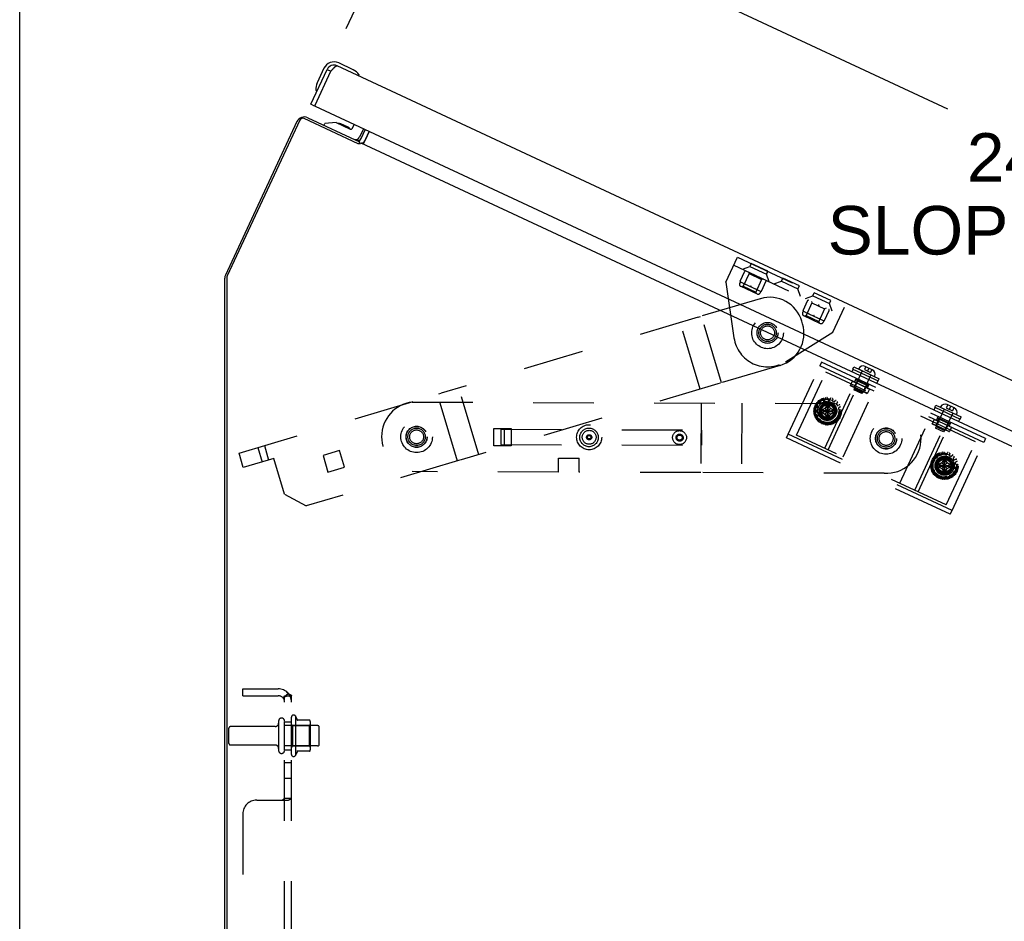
# Model space of a CAD drawing. Header units: inches. Extents: x 0 to 198, y 0 to 128.
# Tile 5 of 102: x 0 to 18, y 84 to 101. Entities that reach past the tile are written whole.
import ezdxf

# ---------------------------------------------------------------- set-up
doc = ezdxf.new("R2010")
doc.units = ezdxf.units.IN
doc.header["$LTSCALE"] = 10.872093
doc.header["$MEASUREMENT"] = 0
doc.linetypes.add('HIDDEN', pattern=[0.2, 0.1, -0.1])
doc.layers.get('0').update_dxf_attribs({"linetype": 'CONTINUOUS'})
for name, color, linetype in [('02___PRT_ALL_AXES', 7, 'CONTINUOUS'), ('DEFAULT_2', 8, 'HIDDEN'), ('DIMENSIONS', 7, 'CONTINUOUS')]:
    doc.layers.add(name, color=color, linetype=linetype)
doc.styles.get("Standard").update_dxf_attribs({"font": 'arial.ttf'})
doc.dimstyles.new('DIMSTYLE_1', dxfattribs={"dimtxt": 0.872093, "dimasz": 1.162791, "dimexe": 0.09, "dimexo": 0.07, "dimgap": 0.0375, "dimtad": 0, "dimtih": 1, "dimtoh": 1, "dimzin": 4, "dimdsep": 46, "dimtxsty": 'Standard', "dimblk": '_FILLED', "dimblk1": '_FILLED', "dimblk2": '_FILLED', "dimcen": 0.09, "dimazin": 1, "dimtfac": 1, "dimtofl": 0, "dimtmove": 0, "dimatfit": 3, "dimldrblk": '_FILLED', "dimfxl": 0, "dimtolj": 1, "dimtzin": 4, "dimarcsym": 0})

# ---------------------------------------------------------------- blocks, each defined once
blk = doc.blocks.new('_FILLED')
at = {"color": 0, "linetype": 'ByBlock'}
blk.add_solid([(0, 0), (-1, 0.2), (-1, -0.2)], dxfattribs=at)
blk = doc.blocks.new('*D2')
at = {"layer": 'DIMENSIONS', "color": 2, "linetype": 'Continuous'}
for p, q in [((5.87, 100.494), (7.689, 104.396)), ((7.247, 103.447), (16.68, 99.048)), ((29.854, 92.905), (23.008, 96.098)), ((28.477, 89.952), (30.297, 93.854))]:
    blk.add_line(p, q, dxfattribs=at)
at = {"layer": 'DIMENSIONS', "color": 2, "linetype": 'Continuous', "xscale": 1.1627906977, "yscale": 1.1627906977, "zscale": 1.1627906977}
for p, rotation in [((7.247, 103.447), 155), ((29.854, 92.905), 335)]:
    blk.add_blockref('_FILLED', p, dxfattribs=dict(at, rotation=rotation))
at = {"layer": 'DIMENSIONS', "color": 2, "linetype": 'Continuous', "insert": (18.551, 98.612), "char_height": 0.8721, "width": 8.04336, "attachment_point": 2, "line_spacing_factor": 0.9}
blk.add_mtext('24.94\\PSLOPE DOOR', dxfattribs=at)

msp = doc.modelspace()

# ---------------------------------------------------------------- linework, layer by layer
at = {"color": 7, "linetype": 'Continuous'}
for p, q in [((0, 0), (0, 127.907)), ((5.997, 99.752), (5.735, 99.874)), ((5.469, 99.778), (5.347, 99.515)), ((5.526, 99.757), (5.594, 99.725)), ((6.03, 99.733), (5.997, 99.752)), ((6.1, 99.652), (6.1, 99.653)), ((5.347, 99.515), (5.334, 99.48)), ((5.333, 99.376), (5.332, 99.374)), ((5.333, 99.379), (5.333, 99.376)), ((5.302, 99.1), (5.234, 99.131)), ((5.309, 99.113), (5.302, 99.1)), ((4.985, 98.82), (3.699, 96.062)), ((5.177, 98.89), (6.111, 98.455)), ((5.47, 98.753), (5.487, 98.788)), ((5.688, 98.804), (5.487, 98.788)), ((5.688, 98.804), (5.939, 98.687)), ((5.774, 98.781), (5.775, 98.781)), ((5.903, 98.721), (5.775, 98.781)), ((5.981, 98.702), (6.012, 98.769)), ((5.903, 98.721), (5.903, 98.721)), ((5.903, 98.721), (5.903, 98.721)), ((6.179, 98.691), (6.11, 98.542)), ((6.14, 98.518), (6.213, 98.675)), ((6.111, 98.455), (6.095, 98.421)), ((6.103, 98.439), (6.108, 98.42)), ((3.686, 52.732), (3.686, 96.005)), ((15.327, 94.361), (15.2, 94.42)), ((16.8, 93.674), (16.673, 93.733))]:
    msp.add_line(p, q, dxfattribs=at)
at = {"color": 3, "linetype": 'Continuous'}
for p, q in [((5.234, 99.131), (5.526, 99.757)), ((5.309, 99.113), (5.594, 99.725)), ((5.594, 99.725), (5.606, 99.739)), ((5.606, 99.739), (5.614, 99.748)), ((5.614, 99.748), (5.618, 99.753)), ((5.618, 99.753), (5.623, 99.759)), ((5.623, 99.759), (5.628, 99.764)), ((5.628, 99.764), (5.633, 99.769)), ((28.068, 89.394), (5.705, 99.822)), ((27.76, 88.627), (5.316, 99.093)), ((5.037, 98.845), (3.732, 96.047)), ((6.087, 98.421), (5.116, 98.874)), ((6.184, 98.434), (6.282, 98.643)), ((6.281, 98.643), (6.208, 98.486)), ((6.134, 98.44), (6.126, 98.422)), ((6.134, 98.44), (26.936, 88.74)), ((3.723, 96.008), (3.723, 52.755))]:
    msp.add_line(p, q, dxfattribs=at)
for points in [[(5.633, 99.769), (5.637, 99.774), (5.64, 99.777), (5.642, 99.779), (5.644, 99.782), (5.646, 99.784), (5.649, 99.786), (5.651, 99.789), (5.653, 99.791), (5.655, 99.793), (5.657, 99.795), (5.659, 99.797), (5.661, 99.799), (5.663, 99.801), (5.665, 99.803), (5.667, 99.804), (5.669, 99.806), (5.671, 99.808), (5.673, 99.809), (5.675, 99.811), (5.677, 99.812), (5.678, 99.813), (5.68, 99.814), (5.682, 99.816), (5.683, 99.817), (5.685, 99.818), (5.687, 99.819), (5.688, 99.819), (5.69, 99.82), (5.691, 99.821), (5.692, 99.821), (5.694, 99.822), (5.695, 99.822), (5.696, 99.823), (5.698, 99.823), (5.699, 99.823), (5.7, 99.823), (5.701, 99.823), (5.702, 99.823), (5.703, 99.823), (5.704, 99.822), (5.705, 99.822)], [(6.126, 98.422), (6.124, 98.421), (6.122, 98.421), (6.121, 98.42), (6.119, 98.42), (6.118, 98.42), (6.117, 98.419), (6.116, 98.419), (6.115, 98.419), (6.114, 98.419), (6.113, 98.419), (6.112, 98.419), (6.111, 98.42), (6.11, 98.42), (6.109, 98.42), (6.108, 98.42), (6.107, 98.42), (6.106, 98.42), (6.104, 98.42), (6.103, 98.421), (6.101, 98.421), (6.1, 98.421), (6.098, 98.421), (6.097, 98.421), (6.095, 98.421), (6.093, 98.421), (6.092, 98.421), (6.089, 98.421), (6.087, 98.421)], [(6.159, 98.431), (6.158, 98.431), (6.156, 98.431), (6.155, 98.431), (6.154, 98.431), (6.153, 98.432)], [(6.167, 98.434), (6.166, 98.433), (6.164, 98.433), (6.162, 98.432), (6.161, 98.432), (6.159, 98.431)], [(6.184, 98.434), (6.184, 98.435), (6.183, 98.435), (6.181, 98.436), (6.18, 98.436), (6.179, 98.436), (6.177, 98.437), (6.175, 98.436), (6.174, 98.436), (6.172, 98.436), (6.17, 98.435), (6.169, 98.435), (6.167, 98.434)]]:
    msp.add_lwpolyline(points, dxfattribs=at)
at = {"color": 7, "linetype": 'Continuous'}
for points in [[(6.1, 99.653), (6.099, 99.654), (6.098, 99.654), (6.095, 99.657)], [(5.332, 99.374), (5.332, 99.373), (5.332, 99.373)], [(6.094, 98.48), (6.094, 98.48), (6.095, 98.479), (6.095, 98.479), (6.096, 98.479), (6.096, 98.478), (6.097, 98.476), (6.098, 98.475), (6.099, 98.473), (6.1, 98.472), (6.101, 98.468)], [(6.101, 98.468), (6.102, 98.466), (6.103, 98.464), (6.104, 98.462)], [(6.104, 98.462), (6.105, 98.46), (6.106, 98.459), (6.107, 98.457), (6.109, 98.456), (6.11, 98.455)]]:
    msp.add_lwpolyline(points, dxfattribs=at)
for centre, radius, start, end in [((5.651, 99.693), 0.2, 65, 155), ((5.648, 99.7), 0.06, 123.1297, 155), ((5.892, 99.525), 0.25, 34.1101, 65), ((6.088, 99.66), 0.015, 245, 328.6204), ((6.086, 99.657), 0.015, 341.3796, 34.1101), ((5.574, 99.41), 0.25, 155, 185.8899), ((5.34, 99.386), 0.015, 185.8899, 238.6204), ((5.337, 99.387), 0.015, 251.3796, 335), ((5.116, 98.758), 0.145, 65, 155), ((5.737, 98.699), 0.09, 65.672, 99.6434), ((5.864, 98.64), 0.09, 30.8656, 64.328), ((5.952, 98.715), 0.031, 245, 335), ((6.039, 98.575), 0.079, 245, 335), ((6.077, 98.548), 0.07, 248.8792, 335), ((3.821, 96.005), 0.135, 155, 180), ((15.092, 94.377), 0.01, 151.4167, 245), ((15.162, 94.339), 0.09, 65, 151.4167), ((15.289, 94.279), 0.09, 338.5833, 65), ((15.364, 94.25), 0.01, 245, 338.5833), ((16.565, 93.69), 0.01, 151.4167, 245), ((16.635, 93.652), 0.09, 65, 151.4167), ((16.762, 93.593), 0.09, 338.5833, 65), ((16.836, 93.563), 0.01, 245, 338.5833)]:
    msp.add_arc(centre, radius, start, end, dxfattribs=at)
at = {"color": 3, "linetype": 'Continuous'}
for centre, radius, start, end in [((5.648, 99.7), 0.135, 65, 155), ((5.322, 99.107), 0.015, 155, 245), ((5.091, 98.819), 0.06, 65, 155), ((6.077, 98.548), 0.145, 308.3908, 335), ((3.817, 96.008), 0.0938, 155, 180)]:
    msp.add_arc(centre, radius, start, end, dxfattribs=at)
at = {"layer": '02___PRT_ALL_AXES', "color": 8, "linetype": 'HIDDEN'}
for p, q in [((13.45, 96.13), (13.151, 96.269)), ((13.425, 96.076), (13.45, 96.13)), ((13.692, 95.951), (13.717, 96.006)), ((14.016, 95.866), (13.717, 96.006)), ((13.991, 95.812), (14.016, 95.866)), ((14.257, 95.687), (14.283, 95.742)), ((14.582, 95.602), (14.283, 95.742)), ((14.556, 95.548), (14.582, 95.602)), ((12.231, 94.012), (11.876, 95.211)), ((15.008, 94.137), (15.039, 94.205)), ((15.031, 94.186), (15.008, 94.137)), ((15.031, 94.186), (15.257, 94.081)), ((15.266, 94.099), (15.039, 94.205)), ((8.252, 92.834), (7.897, 94.032)), ((14.967, 94.156), (14.933, 94.084)), ((14.967, 94.156), (15.008, 94.137)), ((15.234, 94.031), (15.008, 94.137)), ((15.234, 94.031), (15.266, 94.099)), ((15.257, 94.081), (15.234, 94.032)), ((15.234, 94.031), (15.275, 94.012)), ((15.275, 94.012), (15.241, 93.94)), ((14.801, 92.796), (15.329, 93.929)), ((12.98, 93.759), (12.976, 92.509)), ((16.44, 93.469), (16.406, 93.397)), ((16.44, 93.469), (16.48, 93.45)), ((16.48, 93.45), (16.512, 93.518)), ((16.504, 93.499), (16.481, 93.45)), ((16.504, 93.499), (16.729, 93.394)), ((16.739, 93.413), (16.512, 93.518)), ((8.524, 92.994), (8.525, 93.306)), ((8.525, 93.306), (8.837, 93.305)), ((8.837, 93.305), (8.836, 92.993)), ((15.82, 92.321), (16.349, 93.454)), ((16.707, 93.345), (16.48, 93.45)), ((16.707, 93.345), (16.739, 93.413)), ((16.729, 93.394), (16.707, 93.345)), ((16.707, 93.345), (16.748, 93.326)), ((16.748, 93.326), (16.714, 93.253)), ((8.836, 92.993), (8.524, 92.994)), ((5.752, 92.908), (5.453, 92.819)), ((5.453, 92.819), (5.542, 92.52)), ((5.841, 92.609), (5.752, 92.908)), ((9.685, 92.521), (9.685, 92.771)), ((9.685, 92.771), (10.055, 92.769)), ((10.055, 92.519), (10.055, 92.769)), ((5.542, 92.52), (5.841, 92.609)), ((9.685, 92.521), (7.053, 92.53)), ((12.244, 92.512), (10.055, 92.519)), ((4.761, 87.532), (4.761, 88.032)), ((4.761, 88.032), (4.886, 88.032)), ((4.886, 88.032), (4.886, 88.117)), ((4.886, 87.532), (4.886, 88.032)), ((4.956, 88.138), (4.956, 87.427)), ((4.592, 87.948), (3.791, 87.948)), ((5.356, 87.965), (4.761, 87.965)), ((4.592, 87.616), (3.791, 87.616)), ((5.356, 87.599), (4.761, 87.599)), ((4.761, 87.532), (4.886, 87.532)), ((4.886, 87.448), (4.886, 87.532)), ((4.761, 87.023), (4.761, 87.304)), ((4.761, 87.304), (4.886, 87.304)), ((4.886, 87.023), (4.886, 87.304)), ((4.761, 87.023), (4.886, 87.023))]:
    msp.add_line(p, q, dxfattribs=at)
at = {"layer": '02___PRT_ALL_AXES', "color": 7, "linetype": 'Continuous'}
for p, q in [((14.984, 94.37), (14.962, 94.324)), ((14.979, 94.372), (14.997, 94.41)), ((14.979, 94.372), (15.433, 94.161)), ((14.997, 94.41), (15.45, 94.199)), ((15.433, 94.161), (15.45, 94.199)), ((15.428, 94.163), (15.406, 94.117)), ((16.457, 93.683), (16.435, 93.637)), ((16.452, 93.685), (16.47, 93.723)), ((16.452, 93.685), (16.905, 93.474)), ((16.47, 93.723), (16.923, 93.512)), ((16.901, 93.476), (16.879, 93.43)), ((16.905, 93.474), (16.923, 93.512))]:
    msp.add_line(p, q, dxfattribs=at)
at = {"layer": '02___PRT_ALL_AXES', "color": 8, "linetype": 'HIDDEN'}
for centre, radius in [((13.444, 95.023), 0.188), ((13.444, 95.023), 0.156), ((14.516, 93.621), 0.172), ((14.516, 93.621), 0.172), ((14.525, 93.615), 0.156), ((7.135, 93.155), 0.19), ((7.135, 93.155), 0.188), ((7.135, 93.155), 0.156), ((10.237, 93.147), 0.225), ((10.235, 93.144), 0.167), ((15.575, 93.125), 0.19), ((15.575, 93.125), 0.188), ((15.575, 93.125), 0.156), ((10.237, 93.147), 0.125), ((10.237, 93.147), 0.0465), ((10.237, 93.147), 0.0312), ((11.862, 93.141), 0.125), ((11.862, 93.141), 0.0625), ((11.865, 93.138), 0.0625), ((16.628, 92.637), 0.172), ((16.628, 92.637), 0.172), ((16.624, 92.636), 0.156)]:
    msp.add_circle(centre, radius, dxfattribs=at)
for centre, radius, start, end in [((4.924, 88.117), 0.0384, 34.4497, 180), ((4.356, 87.782), 0.698, 23.9679, 30.6631), ((4.924, 87.448), 0.0384, 180, 325.5503), ((4.356, 87.782), 0.698, 329.3369, 336.0321)]:
    msp.add_arc(centre, radius, start, end, dxfattribs=at)
at = {"layer": 'DEFAULT_2', "color": 8, "linetype": 'HIDDEN'}
for p, q in [((12.692, 95.932), (12.904, 96.385)), ((12.904, 96.385), (14.829, 95.487)), ((12.836, 96.24), (14.762, 95.342)), ((12.952, 95.953), (13.037, 96.135)), ((12.993, 96.167), (13.126, 96.215)), ((13.102, 96.116), (13.111, 96.089)), ((13.151, 96.269), (13.126, 96.215)), ((13.126, 96.215), (13.425, 96.076)), ((13.45, 96.13), (13.425, 96.076)), ((12.955, 95.941), (12.942, 95.913)), ((12.956, 95.94), (13.027, 95.907)), ((13.111, 96.089), (13.005, 95.862)), ((13.111, 96.089), (13.338, 95.984)), ((13.233, 96.055), (13.231, 96.05)), ((13.338, 95.984), (13.232, 95.756)), ((13.336, 95.774), (13.421, 95.956)), ((13.365, 95.993), (13.338, 95.984)), ((13.473, 95.943), (13.425, 96.076)), ((13.559, 95.903), (13.692, 95.951)), ((13.692, 95.951), (13.991, 95.812)), ((12.692, 95.932), (12.84, 94.934)), ((12.961, 95.86), (13.259, 95.722)), ((13.005, 95.862), (12.979, 95.852)), ((13.005, 95.862), (13.232, 95.756)), ((13.069, 95.887), (13.21, 95.822)), ((13.142, 95.859), (13.14, 95.854)), ((13.253, 95.802), (13.323, 95.769)), ((13.325, 95.768), (13.312, 95.741)), ((14.039, 95.679), (13.991, 95.812)), ((13.314, 95.637), (12.236, 95.318)), ((13.232, 95.756), (13.242, 95.73)), ((14.083, 95.425), (14.168, 95.608)), ((14.124, 95.639), (14.257, 95.687)), ((14.233, 95.588), (14.243, 95.562)), ((14.257, 95.687), (14.556, 95.548)), ((14.086, 95.413), (14.074, 95.386)), ((14.088, 95.412), (14.158, 95.379)), ((14.243, 95.562), (14.137, 95.334)), ((14.243, 95.562), (14.469, 95.456)), ((14.365, 95.527), (14.363, 95.522)), ((14.469, 95.456), (14.363, 95.229)), ((14.468, 95.246), (14.553, 95.428)), ((14.496, 95.466), (14.469, 95.456)), ((14.605, 95.415), (14.556, 95.548)), ((14.618, 95.034), (14.829, 95.487)), ((12.194, 95.305), (7.579, 93.938)), ((12.194, 95.305), (12.236, 95.318)), ((12.615, 94.126), (12.26, 95.325)), ((14.074, 95.184), (14.06, 95.232)), ((14.093, 95.333), (14.39, 95.194)), ((14.137, 95.334), (14.11, 95.325)), ((14.137, 95.334), (14.363, 95.229)), ((14.201, 95.359), (14.341, 95.294)), ((14.273, 95.331), (14.271, 95.327)), ((14.363, 95.229), (14.373, 95.202)), ((14.384, 95.274), (14.454, 95.241)), ((14.456, 95.241), (14.443, 95.213)), ((13.765, 94.505), (14.618, 95.034)), ((13.669, 94.438), (12.591, 94.119)), ((13.814, 93.204), (14.385, 94.428)), ((14.416, 94.496), (14.385, 94.428)), ((17.33, 93.054), (14.385, 94.428)), ((17.362, 93.122), (14.416, 94.496)), ((15.088, 94.368), (15.359, 94.241)), ((15.209, 94.416), (15.184, 94.362)), ((15.184, 94.362), (15.293, 94.311)), ((15.264, 94.391), (15.238, 94.336)), ((15.262, 94.391), (15.263, 94.391)), ((15.263, 94.391), (15.264, 94.391)), ((15.318, 94.365), (15.293, 94.311)), ((13.965, 93.186), (14.493, 94.319)), ((17.184, 93.064), (14.493, 94.319)), ((15.147, 94.34), (15, 94.026)), ((15.053, 94.164), (15.049, 94.178)), ((15.049, 94.178), (15.239, 94.089)), ((15.301, 94.269), (15.154, 93.954)), ((12.549, 94.107), (7.934, 92.739)), ((12.591, 94.119), (12.549, 94.107)), ((14.472, 92.95), (15, 94.083)), ((14.532, 92.922), (15.06, 94.055)), ((14.938, 94.07), (14.933, 94.084)), ((14.933, 94.084), (15.241, 93.94)), ((15.228, 93.935), (14.938, 94.07)), ((15.001, 94.052), (14.988, 94.047)), ((15, 94.026), (14.993, 93.998)), ((15.138, 93.931), (14.993, 93.998)), ((15, 94.026), (15.154, 93.954)), ((15.053, 94.164), (15.001, 94.052)), ((15.053, 94.164), (15.226, 94.084)), ((15.226, 94.084), (15.173, 93.972)), ((15.226, 94.084), (15.239, 94.089)), ((3.943, 92.861), (7.536, 93.925)), ((7.868, 92.72), (7.513, 93.918)), ((7.536, 93.925), (7.579, 93.938)), ((14.426, 93.83), (14.442, 93.807)), ((14.479, 93.819), (14.478, 93.847)), ((14.522, 93.852), (14.527, 93.824)), ((14.536, 93.815), (14.556, 93.813)), ((14.566, 93.82), (14.577, 93.846)), ((14.619, 93.833), (14.612, 93.805)), ((15.154, 93.954), (15.138, 93.931)), ((15.173, 93.972), (15.178, 93.958)), ((15.228, 93.935), (15.241, 93.94)), ((7.058, 93.78), (15.655, 93.75)), ((12.249, 93.762), (12.244, 92.512)), ((14.317, 93.634), (14.289, 93.642)), ((14.298, 93.685), (14.327, 93.681)), ((14.343, 93.717), (14.321, 93.736)), ((14.337, 93.687), (14.345, 93.705)), ((14.347, 93.771), (14.371, 93.756)), ((14.383, 93.757), (14.398, 93.771)), ((14.4, 93.782), (14.388, 93.808)), ((14.475, 93.664), (14.421, 93.633)), ((14.453, 93.803), (14.472, 93.809)), ((14.507, 93.719), (14.475, 93.664)), ((14.475, 93.565), (14.575, 93.664)), ((14.575, 93.565), (14.475, 93.664)), ((14.507, 93.474), (14.543, 93.755)), ((14.507, 93.755), (14.507, 93.754)), ((14.543, 93.474), (14.507, 93.755)), ((14.507, 93.754), (14.507, 93.719)), ((14.507, 93.51), (14.543, 93.719)), ((14.543, 93.51), (14.507, 93.719)), ((14.543, 93.754), (14.543, 93.755)), ((14.543, 93.719), (14.543, 93.754)), ((14.575, 93.664), (14.543, 93.719)), ((14.63, 93.633), (14.575, 93.664)), ((14.617, 93.794), (14.634, 93.784)), ((14.646, 93.785), (14.667, 93.805)), ((14.7, 93.775), (14.682, 93.753)), ((14.682, 93.741), (14.694, 93.725)), ((14.705, 93.721), (14.732, 93.731)), ((14.72, 93.666), (14.724, 93.647)), ((14.75, 93.691), (14.725, 93.677)), ((14.733, 93.639), (14.761, 93.637)), ((16.619, 93.654), (16.473, 93.34)), ((16.561, 93.681), (16.832, 93.554)), ((16.682, 93.729), (16.657, 93.675)), ((16.657, 93.675), (16.766, 93.624)), ((16.737, 93.704), (16.711, 93.649)), ((16.735, 93.705), (16.736, 93.704)), ((16.736, 93.704), (16.737, 93.704)), ((16.791, 93.678), (16.766, 93.624)), ((14.289, 93.587), (14.317, 93.595)), ((14.327, 93.548), (14.298, 93.544)), ((14.321, 93.493), (14.343, 93.512)), ((14.324, 93.605), (14.324, 93.625)), ((14.345, 93.524), (14.337, 93.542)), ((14.371, 93.473), (14.347, 93.458)), ((14.398, 93.459), (14.383, 93.472)), ((14.385, 93.597), (14.665, 93.633)), ((14.386, 93.633), (14.385, 93.633)), ((14.385, 93.633), (14.665, 93.597)), ((14.385, 93.597), (14.386, 93.597)), ((14.421, 93.633), (14.386, 93.633)), ((14.386, 93.597), (14.421, 93.597)), ((14.421, 93.597), (14.63, 93.633)), ((14.63, 93.597), (14.421, 93.633)), ((14.421, 93.597), (14.475, 93.565)), ((14.475, 93.565), (14.507, 93.51)), ((14.507, 93.51), (14.507, 93.475)), ((14.507, 93.475), (14.507, 93.474)), ((14.543, 93.51), (14.575, 93.565)), ((14.543, 93.475), (14.543, 93.51)), ((14.543, 93.474), (14.543, 93.475)), ((14.575, 93.565), (14.63, 93.597)), ((14.664, 93.633), (14.63, 93.633)), ((14.63, 93.597), (14.664, 93.597)), ((14.665, 93.633), (14.664, 93.633)), ((14.664, 93.597), (14.665, 93.597)), ((14.694, 93.504), (14.682, 93.488)), ((14.682, 93.476), (14.7, 93.454)), ((14.732, 93.498), (14.705, 93.508)), ((14.724, 93.583), (14.72, 93.563)), ((14.725, 93.552), (14.75, 93.539)), ((14.761, 93.593), (14.733, 93.59)), ((16.526, 93.478), (16.474, 93.365)), ((16.526, 93.478), (16.521, 93.491)), ((16.521, 93.491), (16.712, 93.402)), ((16.526, 93.478), (16.698, 93.397)), ((16.773, 93.582), (16.627, 93.268)), ((8.652, 93.29), (8.651, 93.016)), ((8.652, 93.29), (12.262, 93.277)), ((8.712, 93.285), (8.652, 93.286)), ((8.712, 93.289), (8.711, 93.015)), ((14.388, 93.421), (14.4, 93.447)), ((14.442, 93.423), (14.426, 93.399)), ((14.472, 93.42), (14.453, 93.426)), ((14.478, 93.382), (14.479, 93.41)), ((14.527, 93.405), (14.522, 93.377)), ((14.556, 93.416), (14.536, 93.414)), ((14.577, 93.383), (14.566, 93.41)), ((14.612, 93.424), (14.619, 93.397)), ((14.634, 93.445), (14.617, 93.435)), ((14.667, 93.424), (14.646, 93.444)), ((16.089, 92.195), (16.618, 93.328)), ((16.149, 92.167), (16.678, 93.3)), ((16.411, 93.384), (16.406, 93.397)), ((16.406, 93.397), (16.714, 93.253)), ((16.701, 93.248), (16.411, 93.384)), ((16.474, 93.365), (16.461, 93.36)), ((16.473, 93.34), (16.465, 93.312)), ((16.61, 93.244), (16.465, 93.312)), ((16.473, 93.34), (16.627, 93.268)), ((16.698, 93.397), (16.646, 93.285)), ((16.646, 93.285), (16.651, 93.272)), ((16.698, 93.397), (16.712, 93.402)), ((12.261, 93.003), (12.262, 93.277)), ((13.782, 93.136), (13.814, 93.204)), ((16.728, 91.763), (13.782, 93.136)), ((16.76, 91.831), (13.814, 93.204)), ((16.656, 91.931), (13.965, 93.186)), ((16.627, 93.268), (16.61, 93.244)), ((16.701, 93.248), (16.714, 93.253)), ((17.362, 93.122), (17.33, 93.054)), ((4.281, 92.961), (4.358, 92.702)), ((4.398, 92.996), (4.475, 92.737)), ((8.651, 93.016), (12.261, 93.003)), ((16.656, 91.931), (17.184, 93.064)), ((16.76, 91.831), (17.33, 93.054)), ((4.019, 92.602), (3.943, 92.861)), ((4.57, 92.765), (4.019, 92.602)), ((4.759, 92.125), (4.57, 92.765)), ((16.442, 92.738), (16.42, 92.757)), ((16.446, 92.792), (16.47, 92.777)), ((16.482, 92.778), (16.497, 92.792)), ((16.5, 92.803), (16.487, 92.829)), ((16.525, 92.851), (16.541, 92.828)), ((16.553, 92.824), (16.572, 92.83)), ((16.579, 92.84), (16.578, 92.868)), ((16.606, 92.776), (16.606, 92.775)), ((16.606, 92.495), (16.642, 92.776)), ((16.642, 92.495), (16.606, 92.776)), ((16.606, 92.775), (16.606, 92.74)), ((16.622, 92.873), (16.627, 92.845)), ((16.635, 92.837), (16.655, 92.834)), ((16.642, 92.775), (16.642, 92.776)), ((16.642, 92.74), (16.642, 92.775)), ((16.666, 92.841), (16.676, 92.867)), ((16.718, 92.854), (16.711, 92.826)), ((16.716, 92.815), (16.733, 92.805)), ((16.745, 92.806), (16.766, 92.826)), ((16.799, 92.797), (16.781, 92.774)), ((16.781, 92.762), (16.793, 92.746)), ((16.804, 92.742), (16.831, 92.752)), ((7.891, 92.727), (5.147, 91.914)), ((7.934, 92.739), (7.891, 92.727)), ((16.416, 92.655), (16.388, 92.663)), ((16.388, 92.608), (16.416, 92.616)), ((16.398, 92.706), (16.426, 92.702)), ((16.423, 92.626), (16.423, 92.646)), ((16.437, 92.708), (16.445, 92.727)), ((16.484, 92.618), (16.765, 92.654)), ((16.485, 92.654), (16.484, 92.654)), ((16.484, 92.654), (16.765, 92.618)), ((16.484, 92.618), (16.485, 92.618)), ((16.52, 92.654), (16.485, 92.654)), ((16.485, 92.618), (16.52, 92.618)), ((16.575, 92.685), (16.52, 92.654)), ((16.52, 92.618), (16.729, 92.654)), ((16.729, 92.618), (16.52, 92.654)), ((16.52, 92.618), (16.575, 92.586)), ((16.606, 92.74), (16.575, 92.685)), ((16.575, 92.586), (16.674, 92.685)), ((16.674, 92.586), (16.575, 92.685)), ((16.575, 92.586), (16.606, 92.531)), ((16.606, 92.531), (16.642, 92.74)), ((16.642, 92.531), (16.606, 92.74)), ((16.674, 92.685), (16.642, 92.74)), ((16.642, 92.531), (16.674, 92.586)), ((16.729, 92.654), (16.674, 92.685)), ((16.674, 92.586), (16.729, 92.618)), ((16.764, 92.654), (16.729, 92.654)), ((16.729, 92.618), (16.764, 92.618)), ((16.765, 92.654), (16.764, 92.654)), ((16.764, 92.618), (16.765, 92.618)), ((16.819, 92.687), (16.823, 92.668)), ((16.823, 92.604), (16.819, 92.584)), ((16.849, 92.712), (16.824, 92.698)), ((16.824, 92.573), (16.849, 92.56)), ((16.832, 92.66), (16.861, 92.658)), ((16.861, 92.614), (16.832, 92.612)), ((15.542, 92.5), (12.244, 92.512)), ((16.426, 92.569), (16.398, 92.565)), ((16.42, 92.515), (16.442, 92.533)), ((16.445, 92.545), (16.437, 92.563)), ((16.47, 92.494), (16.446, 92.479)), ((16.497, 92.48), (16.482, 92.493)), ((16.487, 92.442), (16.5, 92.468)), ((16.541, 92.444), (16.525, 92.42)), ((16.572, 92.441), (16.553, 92.448)), ((16.578, 92.403), (16.579, 92.432)), ((16.606, 92.531), (16.606, 92.496)), ((16.606, 92.496), (16.606, 92.495)), ((16.627, 92.427), (16.622, 92.398)), ((16.655, 92.437), (16.635, 92.435)), ((16.642, 92.496), (16.642, 92.531)), ((16.642, 92.495), (16.642, 92.496)), ((16.676, 92.404), (16.666, 92.431)), ((16.711, 92.446), (16.718, 92.418)), ((16.733, 92.467), (16.716, 92.457)), ((16.766, 92.445), (16.745, 92.465)), ((16.793, 92.526), (16.781, 92.509)), ((16.781, 92.497), (16.799, 92.475)), ((16.831, 92.519), (16.804, 92.529)), ((4.759, 92.125), (5.147, 91.914)), ((16.728, 91.763), (16.76, 91.831)), ((4.011, 88.501), (4.011, 88.626)), ((4.011, 88.626), (4.649, 88.626)), ((4.011, 88.501), (4.649, 88.501)), ((4.832, 88.54), (4.735, 88.46)), ((4.761, 55.814), (4.761, 88.501)), ((4.761, 88.501), (4.886, 88.501)), ((4.886, 55.814), (4.886, 88.501)), ((4.655, 88.047), (4.655, 87.518)), ((4.906, 87.966), (4.886, 87.986)), ((5.211, 88.06), (4.984, 88.06)), ((5.202, 87.966), (5.222, 87.986)), ((5.222, 88.038), (5.222, 87.527)), ((3.761, 87.646), (3.761, 87.918)), ((4.906, 87.966), (4.906, 87.599)), ((4.906, 87.966), (5.202, 87.966)), ((5.202, 87.966), (5.202, 87.599)), ((5.386, 87.629), (5.386, 87.935)), ((4.906, 87.599), (4.886, 87.579)), ((4.906, 87.599), (5.202, 87.599)), ((5.211, 87.505), (4.984, 87.505)), ((5.202, 87.599), (5.222, 87.579)), ((4.261, 86.626), (4.832, 86.626)), ((4.735, 86.634), (4.736, 86.635)), ((4.735, 86.631), (4.735, 86.632)), ((4.739, 86.64), (4.74, 86.641)), ((4.757, 86.654), (4.758, 86.655)), ((4.76, 86.658), (4.76, 86.659)), ((4.761, 86.66), (4.761, 86.662)), ((4.761, 86.662), (4.886, 86.662)), ((4.849, 86.636), (4.854, 86.638)), ((4.852, 86.637), (4.86, 86.64)), ((4.86, 86.64), (4.864, 86.642)), ((4.011, 86.376), (4.011, 57.939))]:
    msp.add_line(p, q, dxfattribs=at)
for points in [[(13.04, 96.139), (13.04, 96.138), (13.04, 96.137), (13.04, 96.136), (13.041, 96.135), (13.041, 96.134), (13.041, 96.133)], [(12.956, 95.951), (12.955, 95.95), (12.954, 95.95), (12.953, 95.95), (12.952, 95.949), (12.952, 95.948), (12.951, 95.948)], [(13.231, 96.05), (13.23, 96.05), (13.229, 96.049), (13.228, 96.049), (13.226, 96.049), (13.225, 96.048), (13.224, 96.048)], [(13.231, 96.05), (13.231, 96.049), (13.232, 96.048), (13.232, 96.047), (13.233, 96.046), (13.233, 96.045), (13.233, 96.043)], [(13.422, 95.961), (13.421, 95.96), (13.42, 95.96), (13.42, 95.959), (13.419, 95.959), (13.418, 95.958), (13.417, 95.958)], [(13.027, 95.907), (13.033, 95.904), (13.04, 95.901), (13.047, 95.898), (13.055, 95.894), (13.062, 95.891), (13.069, 95.887)], [(13.139, 95.866), (13.14, 95.864), (13.14, 95.863), (13.14, 95.862), (13.141, 95.861), (13.141, 95.86), (13.142, 95.859)], [(13.148, 95.861), (13.147, 95.861), (13.146, 95.86), (13.145, 95.86), (13.144, 95.86), (13.143, 95.859), (13.142, 95.859)], [(13.21, 95.822), (13.217, 95.818), (13.225, 95.815), (13.232, 95.811), (13.239, 95.808), (13.246, 95.805), (13.253, 95.802)], [(13.332, 95.776), (13.332, 95.775), (13.332, 95.774), (13.332, 95.773), (13.333, 95.772), (13.333, 95.771), (13.333, 95.77)], [(14.171, 95.612), (14.172, 95.611), (14.172, 95.61), (14.172, 95.609), (14.172, 95.608), (14.172, 95.607), (14.173, 95.605)], [(14.088, 95.423), (14.087, 95.423), (14.086, 95.422), (14.085, 95.422), (14.084, 95.421), (14.083, 95.421), (14.082, 95.42)], [(14.363, 95.522), (14.361, 95.522), (14.36, 95.522), (14.359, 95.521), (14.358, 95.521), (14.357, 95.52), (14.356, 95.52)], [(14.363, 95.522), (14.363, 95.521), (14.363, 95.52), (14.364, 95.519), (14.364, 95.518), (14.365, 95.517), (14.365, 95.516)], [(14.554, 95.433), (14.553, 95.433), (14.552, 95.432), (14.551, 95.432), (14.55, 95.431), (14.549, 95.431), (14.548, 95.43)], [(14.158, 95.379), (14.165, 95.376), (14.172, 95.373), (14.179, 95.37), (14.186, 95.367), (14.194, 95.363), (14.201, 95.359)], [(14.271, 95.338), (14.271, 95.337), (14.272, 95.336), (14.272, 95.335), (14.272, 95.333), (14.273, 95.332), (14.273, 95.331)], [(14.28, 95.334), (14.279, 95.333), (14.278, 95.333), (14.277, 95.332), (14.276, 95.332), (14.274, 95.332), (14.273, 95.331)], [(14.341, 95.294), (14.349, 95.29), (14.356, 95.287), (14.364, 95.284), (14.371, 95.28), (14.378, 95.277), (14.384, 95.274)], [(14.463, 95.248), (14.464, 95.247), (14.464, 95.246), (14.464, 95.245), (14.464, 95.244), (14.464, 95.243), (14.464, 95.242)], [(14.525, 93.755), (14.522, 93.755), (14.519, 93.755), (14.516, 93.755), (14.513, 93.755), (14.51, 93.755), (14.507, 93.755)], [(14.543, 93.755), (14.54, 93.755), (14.537, 93.755), (14.534, 93.755), (14.531, 93.755), (14.528, 93.755), (14.525, 93.755)], [(14.385, 93.633), (14.385, 93.627), (14.385, 93.621), (14.385, 93.615), (14.385, 93.609), (14.385, 93.603), (14.385, 93.597)], [(14.507, 93.474), (14.51, 93.474), (14.513, 93.474), (14.516, 93.474), (14.519, 93.474), (14.522, 93.474), (14.525, 93.474)], [(14.525, 93.474), (14.528, 93.474), (14.531, 93.474), (14.534, 93.474), (14.537, 93.474), (14.54, 93.474), (14.543, 93.474)], [(14.665, 93.597), (14.665, 93.603), (14.666, 93.609), (14.666, 93.615), (14.666, 93.621), (14.665, 93.627), (14.665, 93.633)], [(16.624, 92.776), (16.621, 92.776), (16.618, 92.776), (16.615, 92.776), (16.612, 92.776), (16.609, 92.776), (16.606, 92.776)], [(16.642, 92.776), (16.639, 92.776), (16.636, 92.776), (16.633, 92.776), (16.63, 92.776), (16.627, 92.776), (16.624, 92.776)], [(16.484, 92.654), (16.484, 92.648), (16.484, 92.642), (16.484, 92.636), (16.484, 92.63), (16.484, 92.624), (16.484, 92.618)], [(16.765, 92.618), (16.765, 92.624), (16.765, 92.63), (16.765, 92.636), (16.765, 92.642), (16.765, 92.648), (16.765, 92.654)], [(16.606, 92.495), (16.609, 92.495), (16.612, 92.495), (16.615, 92.495), (16.618, 92.495), (16.621, 92.495), (16.624, 92.495)], [(16.624, 92.495), (16.627, 92.495), (16.63, 92.495), (16.633, 92.495), (16.636, 92.495), (16.639, 92.495), (16.642, 92.495)], [(4.743, 88.474), (4.746, 88.477), (4.748, 88.479), (4.75, 88.481), (4.752, 88.483), (4.753, 88.486), (4.755, 88.488), (4.757, 88.49), (4.758, 88.492), (4.759, 88.494), (4.76, 88.496), (4.76, 88.498), (4.761, 88.5), (4.761, 88.501)], [(4.757, 88.478), (4.757, 88.478), (4.757, 88.478), (4.757, 88.478), (4.757, 88.479), (4.758, 88.479), (4.758, 88.479), (4.758, 88.479), (4.759, 88.48), (4.759, 88.48), (4.76, 88.48), (4.76, 88.48), (4.761, 88.481), (4.762, 88.481), (4.762, 88.481), (4.763, 88.482), (4.763, 88.482), (4.764, 88.482), (4.765, 88.483), (4.765, 88.483), (4.766, 88.483), (4.767, 88.484), (4.768, 88.484), (4.768, 88.485), (4.769, 88.485), (4.77, 88.485), (4.771, 88.486), (4.771, 88.486), (4.772, 88.486), (4.773, 88.487), (4.774, 88.487), (4.774, 88.487), (4.775, 88.488), (4.776, 88.488), (4.777, 88.489), (4.778, 88.489), (4.779, 88.489), (4.78, 88.49), (4.78, 88.49), (4.781, 88.49), (4.782, 88.491), (4.783, 88.491), (4.784, 88.491), (4.785, 88.492), (4.786, 88.492), (4.787, 88.492), (4.788, 88.493), (4.789, 88.493), (4.79, 88.494), (4.791, 88.494), (4.792, 88.494), (4.793, 88.495), (4.794, 88.495), (4.795, 88.495), (4.796, 88.496), (4.797, 88.496), (4.798, 88.496), (4.799, 88.496), (4.8, 88.497), (4.801, 88.497), (4.802, 88.497), (4.803, 88.498), (4.804, 88.498), (4.805, 88.498), (4.806, 88.498), (4.807, 88.499), (4.808, 88.499), (4.809, 88.499), (4.81, 88.499), (4.811, 88.5), (4.812, 88.5), (4.813, 88.5), (4.814, 88.5), (4.815, 88.5), (4.816, 88.501), (4.817, 88.501), (4.817, 88.501), (4.818, 88.501), (4.819, 88.501), (4.82, 88.501), (4.82, 88.501), (4.82, 88.501), (4.82, 88.501)], [(4.82, 88.501), (4.821, 88.501), (4.821, 88.501), (4.821, 88.501), (4.821, 88.501), (4.82, 88.501), (4.82, 88.501), (4.82, 88.501), (4.819, 88.501), (4.819, 88.501), (4.819, 88.501), (4.818, 88.501), (4.818, 88.501)], [(4.832, 88.54), (4.834, 88.538), (4.836, 88.536), (4.838, 88.534), (4.841, 88.532), (4.844, 88.53), (4.847, 88.529), (4.85, 88.527), (4.854, 88.526), (4.857, 88.524)], [(4.857, 88.524), (4.864, 88.521), (4.867, 88.52), (4.87, 88.519), (4.872, 88.517), (4.875, 88.516), (4.878, 88.514), (4.88, 88.512), (4.882, 88.511), (4.883, 88.509), (4.884, 88.507), (4.885, 88.506), (4.886, 88.504), (4.886, 88.503), (4.886, 88.501)], [(4.735, 88.46), (4.735, 88.461), (4.735, 88.462), (4.735, 88.462), (4.735, 88.463), (4.735, 88.464), (4.736, 88.465), (4.737, 88.466), (4.738, 88.468), (4.739, 88.469), (4.74, 88.471), (4.741, 88.472), (4.743, 88.474)], [(4.761, 88.481), (4.76, 88.481), (4.76, 88.481), (4.759, 88.48), (4.759, 88.48), (4.759, 88.48), (4.758, 88.479), (4.758, 88.479), (4.758, 88.479), (4.757, 88.479), (4.757, 88.478), (4.757, 88.478), (4.757, 88.478), (4.757, 88.478)], [(4.735, 86.626), (4.735, 86.628), (4.735, 86.629), (4.735, 86.631), (4.735, 86.632), (4.735, 86.634), (4.736, 86.635), (4.737, 86.637), (4.738, 86.638), (4.739, 86.64)], [(4.735, 86.626), (4.735, 86.628), (4.735, 86.629)], [(4.74, 86.641), (4.741, 86.642), (4.743, 86.643), (4.745, 86.645), (4.746, 86.646), (4.748, 86.647), (4.75, 86.648), (4.752, 86.65), (4.753, 86.651), (4.755, 86.652), (4.757, 86.654)], [(4.758, 86.655), (4.759, 86.656), (4.76, 86.658), (4.76, 86.659), (4.761, 86.66), (4.761, 86.662)], [(4.832, 86.626), (4.834, 86.628), (4.836, 86.629), (4.839, 86.631), (4.842, 86.632), (4.845, 86.634), (4.849, 86.636)], [(4.834, 86.628), (4.836, 86.629), (4.838, 86.631), (4.841, 86.632), (4.844, 86.633), (4.847, 86.635), (4.85, 86.636)], [(4.863, 86.642), (4.867, 86.643), (4.87, 86.645), (4.873, 86.646), (4.876, 86.648), (4.878, 86.65), (4.881, 86.652), (4.883, 86.654), (4.884, 86.655), (4.885, 86.657), (4.886, 86.659), (4.886, 86.66), (4.886, 86.662)], [(4.87, 86.645), (4.872, 86.646), (4.875, 86.648), (4.878, 86.649), (4.88, 86.651), (4.882, 86.653), (4.883, 86.654), (4.884, 86.656), (4.885, 86.658), (4.886, 86.659), (4.886, 86.66), (4.886, 86.662)]]:
    msp.add_lwpolyline(points, dxfattribs=at)
for centre, radius in [((13.444, 95.023), 0.284), ((13.444, 95.023), 0.125), ((14.525, 93.615), 0.246), ((14.516, 93.621), 0.22), ((14.525, 93.615), 0.226), ((14.516, 93.621), 0.21), ((14.516, 93.621), 0.135), ((14.525, 93.615), 0.143), ((14.516, 93.621), 0.125), ((14.525, 93.615), 0.128), ((14.525, 93.615), 0.124), ((14.525, 93.615), 0.114), ((7.135, 93.155), 0.284), ((15.575, 93.125), 0.284), ((7.135, 93.155), 0.125), ((11.862, 93.141), 0.125), ((11.862, 93.141), 0.0465), ((15.575, 93.125), 0.125), ((16.624, 92.636), 0.246), ((16.624, 92.636), 0.226), ((16.628, 92.637), 0.22), ((16.628, 92.637), 0.21), ((16.624, 92.636), 0.143), ((16.628, 92.637), 0.135), ((16.624, 92.636), 0.128), ((16.624, 92.636), 0.124), ((16.628, 92.637), 0.125), ((16.624, 92.636), 0.114)]:
    msp.add_circle(centre, radius, dxfattribs=at)
for centre, radius, start, end in [((13.046, 96.131), 0.01, 65, 155), ((12.961, 95.949), 0.01, 155, 245), ((13.412, 95.96), 0.01, 335, 65), ((12.978, 95.896), 0.04, 155, 245), ((13.327, 95.778), 0.01, 245, 335), ((13.276, 95.758), 0.04, 245, 335), ((13.485, 95.062), 0.6, 16.5, 106.5), ((14.177, 95.603), 0.01, 65, 155), ((14.092, 95.421), 0.01, 155, 245), ((14.544, 95.432), 0.01, 335, 65), ((14.11, 95.369), 0.04, 155, 245), ((14.459, 95.25), 0.01, 245, 335), ((13.499, 95.014), 0.6, 286.5, 16.5), ((14.407, 95.23), 0.04, 245, 335), ((13.444, 95.023), 0.61, 188.4449, 301.793), ((14.397, 93.813), 0.01, 122.9326, 205.8493), ((14.418, 93.825), 0.01, 34.1507, 117.0674), ((14.469, 93.818), 0.01, 288, 1.8493), ((14.488, 93.848), 0.01, 98.9326, 181.8493), ((14.512, 93.85), 0.01, 10.1507, 93.0674), ((14.537, 93.825), 0.01, 190.1507, 264), ((14.557, 93.823), 0.01, 264, 337.8493), ((14.586, 93.842), 0.01, 74.9326, 157.8493), ((14.609, 93.835), 0.01, 346.1507, 69.0674), ((7.135, 93.155), 0.63, 97.0234, 262.5766), ((14.292, 93.652), 0.01, 170.9326, 253.8493), ((14.297, 93.675), 0.01, 82.1507, 165.0674), ((14.327, 93.743), 0.01, 146.9326, 229.8493), ((14.314, 93.625), 0.01, 0, 73.8493), ((14.328, 93.691), 0.01, 262.1507, 336), ((14.341, 93.763), 0.01, 58.1507, 141.0674), ((14.336, 93.709), 0.01, 336, 49.8493), ((14.376, 93.765), 0.01, 238.1507, 312), ((14.391, 93.778), 0.01, 312, 25.8493), ((14.45, 93.812), 0.01, 214.1507, 288), ((14.622, 93.802), 0.01, 166.1507, 240), ((14.639, 93.792), 0.01, 240, 313.8493), ((14.674, 93.798), 0.01, 50.9326, 133.8493), ((14.69, 93.747), 0.01, 142.1507, 216), ((14.702, 93.73), 0.01, 216, 289.8493), ((14.692, 93.782), 0.01, 322.1507, 45.0674), ((14.729, 93.668), 0.01, 118.1507, 192), ((14.733, 93.649), 0.01, 192, 265.8493), ((14.735, 93.721), 0.01, 26.9326, 109.8493), ((14.745, 93.699), 0.01, 298.1507, 21.0674), ((14.761, 93.627), 0.01, 2.9326, 85.8493), ((15.577, 93.127), 0.628, 266.8166, 82.8589), ((14.292, 93.577), 0.01, 106.1507, 189.0674), ((14.297, 93.554), 0.01, 194.9326, 277.8493), ((14.314, 93.605), 0.01, 286.1507, 360), ((14.327, 93.486), 0.01, 130.1507, 213.0674), ((14.328, 93.538), 0.01, 24, 97.8493), ((14.341, 93.466), 0.01, 218.9326, 301.8493), ((14.336, 93.52), 0.01, 310.1507, 24), ((14.376, 93.464), 0.01, 48, 121.8493), ((14.391, 93.451), 0.01, 334.1507, 48), ((14.69, 93.482), 0.01, 144, 217.8493), ((14.702, 93.499), 0.01, 70.1507, 144), ((14.729, 93.561), 0.01, 168, 241.8493), ((14.733, 93.58), 0.01, 94.1507, 168), ((14.735, 93.508), 0.01, 250.1507, 333.0674), ((14.745, 93.53), 0.01, 338.9326, 61.8493), ((14.761, 93.602), 0.01, 274.1507, 357.0674), ((14.397, 93.416), 0.01, 154.1507, 237.0674), ((14.418, 93.404), 0.01, 242.9326, 325.8493), ((14.45, 93.417), 0.01, 72, 145.8493), ((14.469, 93.411), 0.01, 358.1507, 72), ((14.488, 93.381), 0.01, 178.1507, 261.0674), ((14.512, 93.379), 0.01, 266.9326, 349.8493), ((14.537, 93.404), 0.01, 96, 169.8493), ((14.557, 93.406), 0.01, 22.1507, 96), ((14.586, 93.387), 0.01, 202.1507, 285.0674), ((14.622, 93.427), 0.01, 120, 193.8493), ((14.609, 93.394), 0.01, 290.9326, 13.8493), ((14.639, 93.437), 0.01, 46.1507, 120), ((14.674, 93.431), 0.01, 226.1507, 309.0674), ((14.692, 93.447), 0.01, 314.9326, 37.8493), ((16.427, 92.764), 0.01, 146.9326, 229.8493), ((16.441, 92.784), 0.01, 58.1507, 141.0674), ((16.476, 92.786), 0.01, 238.1507, 312), ((16.496, 92.834), 0.01, 122.9326, 205.8493), ((16.491, 92.799), 0.01, 312, 25.8493), ((16.517, 92.846), 0.01, 34.1507, 117.0674), ((16.55, 92.833), 0.01, 214.1507, 288), ((16.569, 92.839), 0.01, 288, 1.8493), ((16.588, 92.869), 0.01, 98.9326, 181.8493), ((16.612, 92.871), 0.01, 10.1507, 93.0674), ((16.636, 92.847), 0.01, 190.1507, 264), ((16.656, 92.844), 0.01, 264, 337.8493), ((16.686, 92.864), 0.01, 74.9326, 157.8493), ((16.721, 92.823), 0.01, 166.1507, 240), ((16.709, 92.856), 0.01, 346.1507, 69.0674), ((16.738, 92.813), 0.01, 240, 313.8493), ((16.773, 92.819), 0.01, 50.9326, 133.8493), ((16.789, 92.768), 0.01, 142.1507, 216), ((16.791, 92.803), 0.01, 322.1507, 45.0674), ((16.835, 92.743), 0.01, 26.9326, 109.8493), ((16.391, 92.673), 0.01, 170.9326, 253.8493), ((16.391, 92.598), 0.01, 106.1507, 189.0674), ((16.396, 92.696), 0.01, 82.1507, 165.0674), ((16.396, 92.575), 0.01, 194.9326, 277.8493), ((16.413, 92.646), 0.01, 0, 73.8493), ((16.413, 92.626), 0.01, 286.1507, 360), ((16.427, 92.712), 0.01, 262.1507, 336), ((16.436, 92.731), 0.01, 336, 49.8493), ((16.801, 92.752), 0.01, 216, 289.8493), ((16.829, 92.689), 0.01, 118.1507, 192), ((16.829, 92.582), 0.01, 168, 241.8493), ((16.833, 92.67), 0.01, 192, 265.8493), ((16.833, 92.602), 0.01, 94.1507, 168), ((16.845, 92.72), 0.01, 298.1507, 21.0674), ((16.86, 92.648), 0.01, 2.9326, 85.8493), ((16.86, 92.624), 0.01, 274.1507, 357.0674), ((16.427, 92.507), 0.01, 130.1507, 213.0674), ((16.427, 92.559), 0.01, 24, 97.8493), ((16.441, 92.487), 0.01, 218.9326, 301.8493), ((16.436, 92.541), 0.01, 310.1507, 24), ((16.476, 92.486), 0.01, 48, 121.8493), ((16.496, 92.438), 0.01, 154.1507, 237.0674), ((16.491, 92.472), 0.01, 334.1507, 48), ((16.517, 92.425), 0.01, 242.9326, 325.8493), ((16.55, 92.438), 0.01, 72, 145.8493), ((16.569, 92.432), 0.01, 358.1507, 72), ((16.588, 92.403), 0.01, 178.1507, 261.0674), ((16.612, 92.4), 0.01, 266.9326, 349.8493), ((16.636, 92.425), 0.01, 96, 169.8493), ((16.656, 92.427), 0.01, 22.1507, 96), ((16.686, 92.408), 0.01, 202.1507, 285.0674), ((16.721, 92.448), 0.01, 120, 193.8493), ((16.709, 92.415), 0.01, 290.9326, 13.8493), ((16.738, 92.458), 0.01, 46.1507, 120), ((16.773, 92.452), 0.01, 226.1507, 309.0674), ((16.789, 92.504), 0.01, 144, 217.8493), ((16.801, 92.52), 0.01, 70.1507, 144), ((16.791, 92.469), 0.01, 314.9326, 37.8493), ((16.835, 92.529), 0.01, 250.1507, 333.0674), ((16.845, 92.551), 0.01, 338.9326, 61.8493), ((4.649, 88.389), 0.237, 0, 90), ((4.649, 88.389), 0.112, 0, 90), ((4.592, 88.011), 0.0625, 270, 360), ((4.708, 88.047), 0.053, 360, 180), ((5.002, 88.07), 0.01, 203.9679, 270), ((5.211, 88.05), 0.01, 5.1938, 90), ((5.081, 88.038), 0.141, 0, 5.2081), ((3.791, 87.918), 0.03, 90, 180), ((5.356, 87.935), 0.03, 360, 90), ((3.791, 87.646), 0.03, 180, 270), ((4.592, 87.554), 0.0625, 0, 90), ((5.356, 87.629), 0.03, 270, 0), ((4.708, 87.518), 0.053, 180, 0), ((5.002, 87.495), 0.01, 90, 156.0321), ((5.211, 87.515), 0.01, 270, 354.8062), ((5.081, 87.527), 0.141, 354.7919, 360), ((4.261, 86.376), 0.25, 90, 180)]:
    msp.add_arc(centre, radius, start, end, dxfattribs=at)

# ---------------------------------------------------------------- dimensions: what is measured, and where the dimension line sits
at = {"layer": 'DIMENSIONS', "color": 2, "linetype": 'Continuous'}
dim = msp.add_linear_dim(base=(7.2468, 103.4473), p1=(28.4479, 89.8888), p2=(5.8402, 100.431), angle=155, text='<>\\PSLOPE DOOR', dimstyle='DIMSTYLE_1', dxfattribs=at)
dim.commit()
dim.dimension.update_dxf_attribs({"geometry": '*D2', "text_midpoint": (18.5506, 97.5222), "dimtype": 160})

doc.saveas('drawing.dxf')
